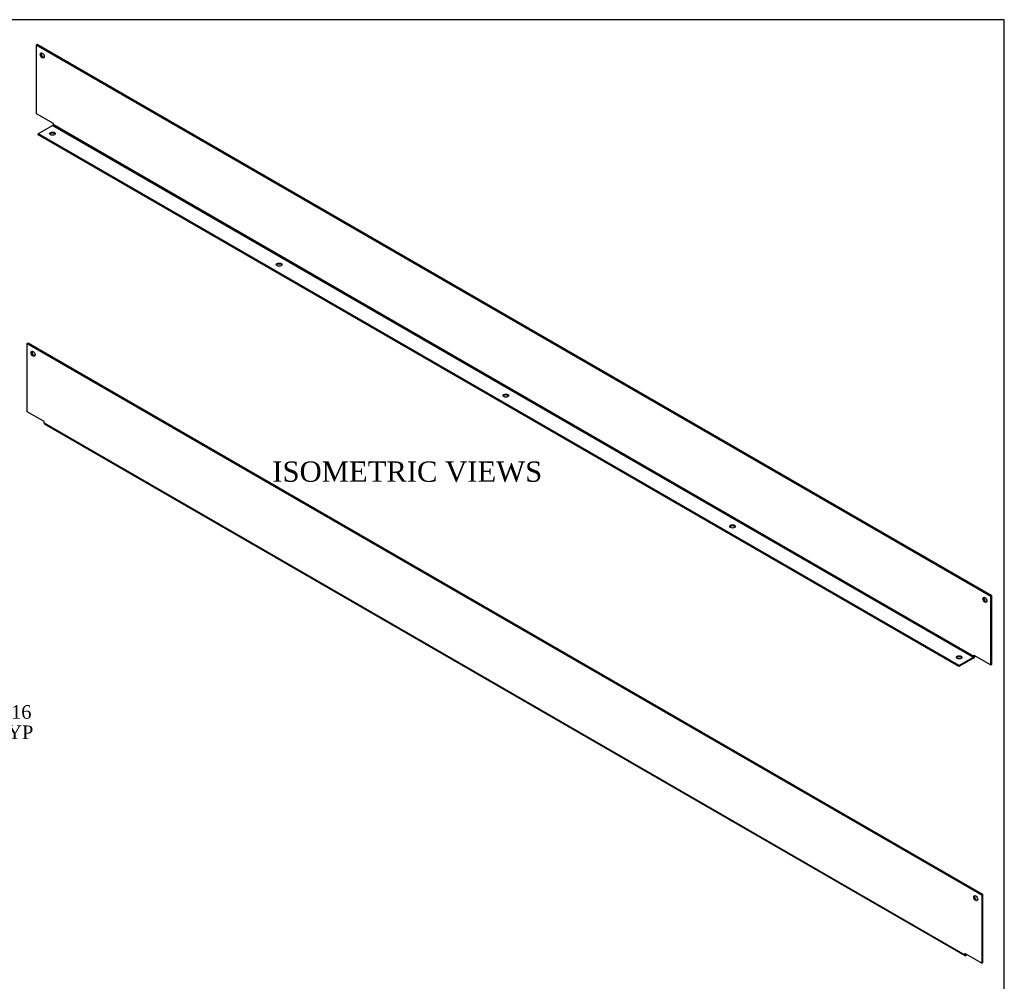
# Model space of a CAD drawing. Header units: inches. Extents: x 0 to 120, y -1 to 80.
# Tile 2 of 2: x 76 to 120, y 37 to 80. Entities that reach past the tile are written whole.
import ezdxf
from ezdxf.enums import TextEntityAlignment as Align

# ---------------------------------------------------------------- set-up
doc = ezdxf.new("R2010")
doc.units = ezdxf.units.IN
doc.header["$MEASUREMENT"] = 0
doc.layers.add('COM55547-18', color=7, linetype='Continuous')
doc.layers.add('Default', color=7, linetype='Continuous')
doc.styles.add('SEACAD_Times_New_Roman', font='times.ttf')
doc.dimstyles.new('HAMMOND_(STH_-_120x80)', dxfattribs={"dimtxt": 0.6, "dimasz": 0.75, "dimexe": 0.3, "dimexo": 0.3, "dimgap": 0.15, "dimtad": 0, "dimtih": 1, "dimtoh": 1, "dimzin": 0, "dimdsep": 46, "dimtxsty": 'SEACAD_Times_New_Roman', "dimblk1": '_SE_FILLED', "dimblk2": '_SE_FILLED', "dimsah": 1, "dimcen": 0.3, "dimadec": 0, "dimazin": 0, "dimtfac": 0.8, "dimtofl": 0, "dimtmove": 0, "dimatfit": 3, "dimfxl": 1, "dimtolj": 1, "dimtzin": 0, "dimarcsym": 0})

# ---------------------------------------------------------------- blocks, each defined once
blk = doc.blocks.new('SE6')
at = {"layer": 'COM55547-18', "color": 7, "linetype": 'Continuous'}
for p, q in [((76.8513026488, 78.5334272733), (76.8109975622, 78.5101571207)), ((76.8109975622, 78.5101571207), (76.8109975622, 75.4740145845)), ((119.1490160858, 54.0662907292), (76.8109975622, 78.5101571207)), ((119.1893211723, 54.0895608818), (76.8513026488, 78.5334272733)), ((76.8109975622, 75.4740145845), (77.5622985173, 75.0402507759)), ((77.5417924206, 74.9471701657), (76.89549682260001, 74.5740312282)), ((77.5417924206, 74.9471701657), (118.3772090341, 51.3708313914)), ((77.5622985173, 75.0402507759), (77.5622985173, 74.982687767)), ((118.3977151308, 51.4063489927), (77.5622985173, 74.982687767)), ((117.7309134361, 50.9976924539), (76.89549682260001, 74.5740312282)), ((76.89549682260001, 74.5274909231), (76.89549682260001, 74.5740312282)), ((117.7309134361, 50.9511521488), (76.89549682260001, 74.5274909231)), ((119.1893211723, 54.0895608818), (119.1490160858, 54.0662907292)), ((119.1490160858, 51.030148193), (119.1490160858, 54.0662907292)), ((119.1893211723, 51.0534183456), (119.1893211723, 54.0895608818)), ((117.7309134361, 50.9976924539), (118.3772090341, 51.3708313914)), ((118.3772090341, 51.3242910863), (117.7309134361, 50.9511521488)), ((118.3977151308, 51.4063489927), (118.3977151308, 51.4639120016)), ((118.3977151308, 51.4639120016), (119.1490160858, 51.030148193)), ((118.4380202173, 51.42961914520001), (118.4380202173, 51.4406418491)), ((117.7309134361, 50.9511521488), (117.7309134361, 50.9976924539)), ((119.1490160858, 51.030148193), (119.1893211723, 51.0534183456))]:
    blk.add_line(p, q, dxfattribs=at)
for centre, major_axis in [((77.07616260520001, 78.050877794), (-0.06249999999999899, 0.1082531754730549)), ((77.5280038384, 74.5819920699), (0.1250000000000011, 0)), ((87.5821783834, 68.7772116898), (0.1249999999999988, 4.439252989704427e-16)), ((97.6363529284, 62.97243130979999), (0.1249999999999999, 2.23054454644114e-16)), ((107.6905274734, 57.1676509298), (0.1249999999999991, -2.263298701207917e-16)), ((118.8838510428, 53.9131976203), (0.06250000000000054, -0.1082531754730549)), ((117.7447020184, 51.36287054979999), (0.1250000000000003, -2.232629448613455e-15))]:
    blk.add_ellipse(centre, major_axis=major_axis, ratio=0.5773502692, dxfattribs=at)
for centre, major_axis, start_param, end_param in [((77.1164676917, 78.07414794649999), (-0.06249999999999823, 0.1082531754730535), 0.328306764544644, 2.813285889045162), ((77.5417924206, 74.9708485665), (0.01450000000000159, 0.02511473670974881), 3.926990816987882, 5.497787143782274), ((77.5280038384, 74.5354517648), (-0.1250000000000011, 0), 3.469899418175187, 5.954878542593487), ((87.5821783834, 68.7306713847), (-0.1249999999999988, 4.439252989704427e-16), 3.469899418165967, 5.954878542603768), ((97.6363529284, 62.92589100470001), (-0.125, 5.549066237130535e-17), 3.469899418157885, 5.954878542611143), ((107.6905274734, 57.1211106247), (-0.1250000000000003, 4.481938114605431e-16), 3.469899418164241, 5.954878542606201), ((118.9241561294, 53.9364677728), (0.06250000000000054, -0.1082531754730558), 3.469899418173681, 5.954878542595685), ((117.7447020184, 51.3163302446), (-0.1250000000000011, 1.784435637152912e-15), 3.46989941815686, 5.95487854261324), ((118.3772090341, 51.39450979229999), (-0.04299999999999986, -0.07447818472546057), 0.7853981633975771, 2.356194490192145), ((118.3772090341, 51.39450979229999), (-0.01450000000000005, -0.02511473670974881), 0.7853981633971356, 2.356194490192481)]:
    blk.add_ellipse(centre, major_axis=major_axis, ratio=0.5773502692, start_param=start_param, end_param=end_param, dxfattribs=at)
blk = doc.blocks.new('SE7')
at = {"layer": 'COM55547-18', "color": 7, "linetype": 'Continuous'}
for p, q in [((76.4029289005, 65.28265822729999), (76.443233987, 65.3059283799)), ((76.4029289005, 65.28265822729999), (118.740947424, 40.8387918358)), ((76.4029289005, 62.2465156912), (76.4029289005, 65.28265822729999)), ((76.443233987, 65.3059283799), (118.7812525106, 40.8620619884)), ((77.1542298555, 61.8127518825), (76.4029289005, 62.2465156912)), ((77.1542298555, 61.7551888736), (77.1542298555, 61.8127518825)), ((77.1542298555, 61.7551888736), (117.989646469, 38.1788500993)), ((77.1720410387, 61.7158200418), (118.0074576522, 38.1394812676)), ((118.740947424, 40.8387918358), (118.7812525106, 40.8620619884)), ((118.740947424, 40.8387918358), (118.740947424, 37.8026492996)), ((118.7812525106, 40.8620619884), (118.7812525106, 37.8259194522)), ((118.740947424, 37.8026492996), (117.989646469, 38.2364131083)), ((117.989646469, 38.2364131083), (117.989646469, 38.1788500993)), ((118.0299515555, 38.2131429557), (118.0299515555, 38.2021202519)), ((118.0504576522, 38.1902810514), (118.0299515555, 38.2021202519)), ((118.0504576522, 38.1902810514), (118.0600035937, 38.1957924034)), ((118.1003086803, 38.1725222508), (118.0504576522, 38.1437407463)), ((118.740947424, 37.8026492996), (118.7812525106, 37.8259194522))]:
    blk.add_line(p, q, dxfattribs=at)
for centre, major_axis in [((76.6680939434, 64.8233789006), (-0.06249999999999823, 0.1082531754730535)), ((118.4757823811, 40.6856987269), (0.06250000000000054, -0.1082531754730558))]:
    blk.add_ellipse(centre, major_axis=major_axis, ratio=0.5773502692, dxfattribs=at)
for centre, major_axis, start_param, end_param in [((76.70839903, 64.84664905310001), (-0.06249999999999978, 0.1082531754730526), 0.3283067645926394, 2.813285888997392), ((77.2150410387, 61.7902982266), (0.04300000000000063, 0.07447818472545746), 2.356194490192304, 3.141592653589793), ((118.5160874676, 40.7089688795), (0.06250000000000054, -0.1082531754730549), 3.469899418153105, 5.954878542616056), ((118.0504576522, 38.2139594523), (0.04299999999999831, 0.07447818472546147), 2.35619449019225, 3.926990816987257), ((118.0504576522, 38.2139594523), (0.01450000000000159, 0.02511473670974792), 2.356194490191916, 3.926990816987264)]:
    blk.add_ellipse(centre, major_axis=major_axis, ratio=0.5773502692, start_param=start_param, end_param=end_param, dxfattribs=at)
blk = doc.blocks.new('DMBLK7013')
at = {"layer": 'Default', "linetype": 'Continuous', "transparency": 16777216}
for points in [[(74.58403031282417, 48.14962128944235), (74.33403030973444, 48.14962128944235), (74.45903031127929, 47.39962128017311)], [(74.58403031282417, 46.49312127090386), (74.45903031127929, 47.24312128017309), (74.33403030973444, 46.49312127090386)]]:
    blk.add_hatch(color=7, dxfattribs=at).paths.add_polyline_path(points)
at = {"layer": 'Default', "color": 7, "linetype": 'Continuous', "transparency": 16777216}
for p, q in [((74.4590303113, 48.942772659), (74.75903030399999, 48.942772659)), ((74.4590303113, 47.3996212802), (74.4590303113, 48.94277262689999)), ((70.99503101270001, 47.24312128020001), (74.75903030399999, 47.24312128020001)), ((71.52628101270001, 47.3996212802), (74.75903030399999, 47.3996212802)), ((74.4590303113, 45.7431212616), (74.4590303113, 47.24312128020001))]:
    blk.add_line(p, q, dxfattribs=at)
at = {"layer": 'Default', "color": 7, "linetype": 'Continuous', "transparency": 16777216, "style": 'SEACAD_Times_New_Roman'}
for s, p in [('0.16', (75.0116843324, 49.242772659)), ('TYP', (74.969030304, 48.342772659))]:
    blk.add_text(s, height=0.6, dxfattribs=at).set_placement(p, align=Align.TOP_LEFT)
blk = doc.blocks.new('_SE_FILLED')
at = {"color": 0}
blk.add_line((0, 0), (-1, 0), dxfattribs=at)
blk.add_solid([(0, 0), (-1, -0.1665), (-1, 0.1665), (0, 0)], dxfattribs=at)
blk = doc.blocks.new('BORDER')
at = {"layer": 'Default', "color": 7, "linetype": 'Continuous'}
for p, q in [((0, 27.86), (-41.86, 27.86)), ((0, 0), (0, 27.86))]:
    blk.add_line(p, q, dxfattribs=at)

msp = doc.modelspace()

# ---------------------------------------------------------------- block references
at = {"layer": 'Default', "color": 7, "xscale": 2.85, "yscale": 2.85, "zscale": 2.85}
msp.add_blockref('BORDER', (119.7441388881, 0.233407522), dxfattribs=at)
at = {"layer": 'Default'}
for name in ['SE6', 'SE7']:
    msp.add_blockref(name, (0, 0), dxfattribs=at)

# ---------------------------------------------------------------- texts
at = {"layer": 'Default', "color": 7, "linetype": 'Continuous', "style": 'SEACAD_Times_New_Roman'}
msp.add_text('ISOMETRIC VIEWS', height=0.9, dxfattribs=at).set_placement((87.2784096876, 60.0476834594), align=Align.TOP_LEFT)

# ---------------------------------------------------------------- dimensions: what is measured, and where the dimension line sits
at = {"layer": 'Default', "color": 7, "linetype": 'Continuous'}
dim = msp.add_linear_dim(base=(74.4590303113, 47.3996212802), p1=(70.69503102, 47.24312128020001), p2=(71.22628102, 47.3996212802), angle=90, text='\\A1;<>\\PTYP', dimstyle='HAMMOND_(STH_-_120x80)', override={"dimtmove": 1}, dxfattribs=at)
dim.commit()
dim.dimension.update_dxf_attribs({"geometry": 'DMBLK7013', "text_midpoint": (74.75903030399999, 48.942772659), "dimtype": 160})

doc.saveas('drawing.dxf')
